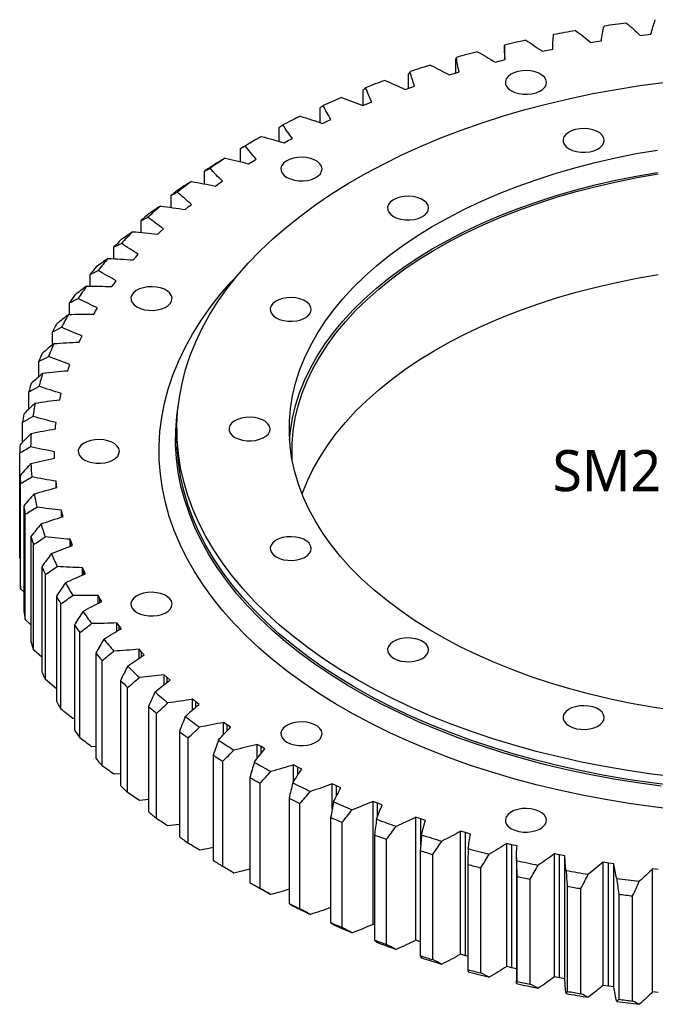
# Model space of a CAD drawing. Header units: millimetres. Extents: x -37 to 2873, y 3901 to 6079.
# Tile 8 of 10: x 1540 to 1772, y 4722 to 5081. Entities that reach past the tile are written whole.
import ezdxf

# ---------------------------------------------------------------- set-up
doc = ezdxf.new("R2010")
doc.units = ezdxf.units.MM
doc.header["$LTSCALE"] = 10

msp = doc.modelspace()

# ---------------------------------------------------------------- linework, layer by layer
at = {"color": 7, "linetype": 'Continuous', "lineweight": 25}
for p, q in [((1766.84, 5075.34), (1768.82, 5075.58)), ((1768.82, 5075.58), (1770.8, 5075.8)), ((1717.3, 5071.69), (1717.3, 5071.83)), ((1717.3, 5071.69), (1717.3, 5066.41)), ((1748.82, 5072.79), (1750.77, 5073.11)), ((1750.77, 5073.11), (1752.72, 5073.41)), ((1731.16, 5069.53), (1733.05, 5069.92)), ((1733.05, 5069.92), (1734.96, 5070.3)), ((1699.56, 5061.64), (1699.56, 5066.54)), ((1713.92, 5065.57), (1715.77, 5066.04)), ((1715.77, 5066.04), (1717.63, 5066.49)), ((1682.36, 5056.1), (1682.36, 5061.33)), ((1697.2, 5060.93), (1698.98, 5061.47)), ((1698.98, 5061.47), (1700.79, 5062)), ((1665.83, 5049.81), (1665.83, 5055.44)), ((1681.07, 5055.64), (1682.79, 5056.25)), ((1682.79, 5056.25), (1684.52, 5056.85)), ((1665.61, 5049.72), (1667.25, 5050.4)), ((1667.25, 5050.4), (1668.91, 5051.06)), ((1650.05, 5043.49), (1650.05, 5048.9)), ((1650.9, 5043.2), (1652.45, 5043.94)), ((1652.45, 5043.94), (1654.03, 5044.67)), ((1635.08, 5036.66), (1635.08, 5041.75)), ((1625.63, 5036.71), (1622.8, 5035.08)), ((1637, 5036.11), (1638.46, 5036.91)), ((1638.46, 5036.91), (1639.95, 5037.7)), ((1621, 5029.19), (1621, 5034.03)), ((1623.98, 5028.48), (1625.35, 5029.34)), ((1625.35, 5029.34), (1626.73, 5030.18)), ((1607.88, 5021.13), (1607.88, 5025.76)), ((1611.9, 5020.35), (1613.16, 5021.26)), ((1613.16, 5021.26), (1614.45, 5022.16)), ((1595.77, 5012.52), (1595.77, 5016.99)), ((1600.83, 5011.76), (1601.98, 5012.72)), ((1601.98, 5012.72), (1603.15, 5013.66)), ((1584.75, 5003.39), (1584.75, 5007.75)), ((1590.81, 5002.75), (1591.84, 5003.75)), ((1591.84, 5003.75), (1592.89, 5004.74)), ((1574.85, 4993.81), (1574.85, 4998.1)), ((1581.89, 4993.36), (1582.79, 4994.4)), ((1582.79, 4994.4), (1583.73, 4995.43)), ((1566.14, 4983.81), (1566.14, 4988.08)), ((1574.89, 4984.71), (1575.7, 4985.78)), ((1574.11, 4983.64), (1574.89, 4984.71)), ((1558.64, 4973.46), (1558.64, 4977.74)), ((1567.51, 4973.63), (1568.16, 4974.73)), ((1568.16, 4974.73), (1568.84, 4975.83)), ((1552.39, 4962.39), (1552.39, 4967.12)), ((1562.12, 4963.38), (1562.64, 4964.51)), ((1562.64, 4964.51), (1563.19, 4965.63)), ((1547.43, 4950.75), (1547.43, 4956.28)), ((1557.98, 4952.94), (1558.36, 4954.09)), ((1558.36, 4954.09), (1558.77, 4955.23)), ((1543.77, 4938.88), (1543.77, 4945.26)), ((1555.09, 4942.36), (1555.33, 4943.52)), ((1555.33, 4943.52), (1555.61, 4944.67)), ((1541.44, 4926.81), (1541.44, 4934.13)), ((1553.47, 4931.7), (1553.57, 4932.86)), ((1553.57, 4932.86), (1553.71, 4934.02)), ((1597.81, 4931.66), (1597.81, 4928.39)), ((1540.45, 4884.55), (1540.45, 4922.93)), ((1553.09, 4922.15), (1553.09, 4923.32)), ((1553.09, 4920.98), (1553.09, 4923.32)), ((1553.13, 4920.99), (1553.09, 4922.15)), ((1540.57, 4914.72), (1540.57, 4876.34)), ((1540.8, 4873.34), (1540.8, 4911.72)), ((1553.89, 4911.45), (1553.75, 4912.62)), ((1553.75, 4910.21), (1553.75, 4912.62)), ((1554.06, 4910.29), (1553.89, 4911.45)), ((1541.9, 4903.53), (1541.9, 4865.15)), ((1542.48, 4862.17), (1542.48, 4900.55)), ((1555.97, 4900.81), (1555.69, 4901.97)), ((1555.69, 4899.47), (1555.69, 4901.97)), ((1556.28, 4899.66), (1555.97, 4900.81)), ((1544.56, 4892.42), (1544.56, 4854.05)), ((1545.5, 4851.09), (1545.5, 4889.47)), ((1559.31, 4890.28), (1558.9, 4891.42)), ((1558.9, 4888.82), (1558.9, 4891.42)), ((1559.76, 4889.14), (1559.31, 4890.28)), ((1540.57, 4884.42), (1540.45, 4884.55)), ((1548.55, 4881.45), (1548.55, 4843.07)), ((1563.91, 4879.9), (1563.36, 4881.02)), ((1563.36, 4878.3), (1563.36, 4881.02)), ((1549.83, 4840.16), (1549.83, 4878.54)), ((1564.49, 4878.79), (1563.91, 4879.9)), ((1541.9, 4872.23), (1540.8, 4873.34)), ((1553.83, 4870.66), (1553.83, 4832.28)), ((1569.73, 4869.74), (1569.05, 4870.83)), ((1569.05, 4867.95), (1569.05, 4870.83)), ((1555.47, 4829.43), (1555.47, 4867.8)), ((1570.45, 4868.65), (1569.73, 4869.74)), ((1544.56, 4860.21), (1542.48, 4862.17)), ((1560.39, 4860.1), (1560.39, 4821.72)), ((1576.76, 4859.82), (1575.94, 4860.89)), ((1575.94, 4857.82), (1575.94, 4860.89)), ((1577.6, 4858.77), (1576.76, 4859.82)), ((1562.37, 4818.94), (1562.37, 4857.32)), ((1548.55, 4848.39), (1545.5, 4851.09)), ((1568.2, 4849.83), (1568.2, 4811.46)), ((1584.95, 4850.22), (1584.01, 4851.25)), ((1584.01, 4847.94), (1584.01, 4851.25)), ((1585.92, 4849.19), (1584.95, 4850.22)), ((1570.5, 4808.76), (1570.5, 4847.14)), ((1594.27, 4840.96), (1593.21, 4841.95)), ((1593.21, 4838.36), (1593.21, 4841.95)), ((1553.83, 4836.82), (1549.83, 4840.16)), ((1577.22, 4839.9), (1577.22, 4801.52)), ((1595.36, 4839.97), (1594.27, 4840.96)), ((1579.83, 4798.92), (1579.83, 4837.3)), ((1604.68, 4832.09), (1603.5, 4833.04)), ((1603.5, 4829.08), (1603.5, 4833.04)), ((1605.88, 4831.15), (1604.68, 4832.09)), ((1587.4, 4830.35), (1587.4, 4791.97)), ((1590.32, 4789.48), (1590.32, 4827.86)), ((1560.39, 4826), (1559.79, 4826.01)), ((1616.12, 4823.66), (1614.83, 4824.56)), ((1614.83, 4820.12), (1614.83, 4824.56)), ((1617.43, 4822.77), (1616.12, 4823.66)), ((1598.7, 4821.23), (1598.7, 4782.85)), ((1601.91, 4780.49), (1601.91, 4818.86)), ((1628.54, 4815.71), (1627.15, 4816.55)), ((1627.15, 4811.43), (1627.15, 4816.55)), ((1568.2, 4815.73), (1566.69, 4815.7)), ((1611.06, 4812.58), (1611.06, 4774.2)), ((1629.95, 4814.87), (1628.54, 4815.71)), ((1614.55, 4771.97), (1614.55, 4810.35)), ((1641.88, 4808.27), (1640.39, 4809.05)), ((1640.39, 4802.97), (1640.39, 4809.05)), ((1577.22, 4805.83), (1574.82, 4805.69)), ((1643.39, 4807.49), (1641.88, 4808.27)), ((1624.43, 4804.44), (1624.43, 4766.06)), ((1628.17, 4763.98), (1628.17, 4802.35)), ((1656.08, 4801.37), (1654.5, 4802.1)), ((1654.5, 4792.95), (1654.5, 4802.1)), ((1657.68, 4800.66), (1656.08, 4801.37)), ((1587.4, 4796.36), (1584.12, 4796.02)), ((1638.74, 4796.86), (1638.74, 4758.48)), ((1642.72, 4756.54), (1642.72, 4794.92)), ((1671.07, 4795.06), (1669.41, 4795.72)), ((1669.41, 4750.82), (1669.41, 4795.72)), ((1672.75, 4794.42), (1671.07, 4795.06)), ((1653.92, 4789.86), (1653.92, 4751.48)), ((1658.12, 4749.71), (1658.12, 4788.09)), ((1686.78, 4789.37), (1685.04, 4789.96)), ((1685.04, 4745.05), (1685.04, 4789.96)), ((1688.53, 4788.79), (1686.78, 4789.37)), ((1703.13, 4784.31), (1701.33, 4784.83)), ((1701.33, 4739.92), (1701.33, 4784.83)), ((1704.95, 4783.8), (1703.13, 4784.31)), ((1703.13, 4739.4), (1703.13, 4784.31)), ((1669.9, 4783.48), (1669.9, 4745.1)), ((1674.31, 4743.51), (1674.31, 4781.88)), ((1720.04, 4779.91), (1718.18, 4780.36)), ((1718.18, 4735.45), (1718.18, 4780.36)), ((1686.6, 4777.76), (1686.6, 4739.38)), ((1721.92, 4779.48), (1720.04, 4779.91)), ((1720.04, 4735), (1720.04, 4779.91)), ((1691.19, 4737.96), (1691.19, 4776.34)), ((1721.74, 4775.2), (1721.74, 4730.29)), ((1737.45, 4776.2), (1735.54, 4776.58)), ((1735.54, 4731.67), (1735.54, 4776.58)), ((1739.37, 4775.84), (1737.45, 4776.2)), ((1737.45, 4731.29), (1737.45, 4776.2)), ((1739.37, 4730.94), (1739.37, 4775.84)), ((1755.25, 4773.19), (1753.3, 4773.49)), ((1753.3, 4728.58), (1753.3, 4773.49)), ((1757.21, 4772.91), (1755.25, 4773.19)), ((1755.25, 4728.28), (1755.25, 4773.19)), ((1703.95, 4772.71), (1703.95, 4734.33)), ((1708.7, 4733.1), (1708.7, 4771.48)), ((1757.21, 4728), (1757.21, 4772.91)), ((1773.37, 4770.9), (1771.39, 4771.12)), ((1771.39, 4726.21), (1771.39, 4771.12)), ((1721.86, 4768.37), (1721.86, 4729.99)), ((1726.74, 4728.95), (1726.74, 4767.33)), ((1740.25, 4764.75), (1740.25, 4726.37)), ((1745.24, 4725.53), (1745.24, 4763.91)), ((1759.02, 4761.87), (1759.02, 4723.5)), ((1764.11, 4722.85), (1764.11, 4761.23)), ((1669.9, 4750.62), (1669.41, 4750.82)), ((1686.6, 4744.52), (1685.04, 4745.05)), ((1703.13, 4739.4), (1701.33, 4739.92)), ((1703.95, 4739.17), (1703.13, 4739.4)), ((1720.04, 4735), (1718.18, 4735.45)), ((1721.74, 4734.61), (1720.04, 4735)), ((1721.75, 4729.22), (1721.76, 4730.29)), ((1737.45, 4731.29), (1735.54, 4731.67)), ((1739.37, 4730.94), (1737.45, 4731.29)), ((1755.25, 4728.28), (1753.3, 4728.58)), ((1757.21, 4728), (1755.25, 4728.28)), ((1773.37, 4725.99), (1771.39, 4726.21))]:
    msp.add_line(p, q, dxfattribs=at)
at = {"color": 82, "linetype": 'Continuous', "lineweight": 25}
for p, q in [((1553.09, 4920.98), (1553.09, 4922.15)), ((1553.89, 4910.25), (1553.89, 4911.45)), ((1555.97, 4899.56), (1555.97, 4900.81)), ((1559.31, 4888.98), (1559.31, 4890.28)), ((1563.91, 4878.54), (1563.91, 4879.9)), ((1569.73, 4868.29), (1569.73, 4869.74)), ((1576.76, 4858.28), (1576.76, 4859.82)), ((1584.95, 4848.56), (1584.95, 4850.22)), ((1594.27, 4839.16), (1594.27, 4840.96)), ((1604.68, 4830.11), (1604.68, 4832.09)), ((1616.12, 4821.44), (1616.12, 4823.66)), ((1628.54, 4813.17), (1628.54, 4815.71)), ((1641.88, 4805.29), (1641.88, 4808.27)), ((1656.08, 4797.76), (1656.08, 4801.37)), ((1671.07, 4790.27), (1671.07, 4795.06)), ((1686.78, 4779.83), (1686.78, 4789.37))]:
    msp.add_line(p, q, dxfattribs=at)
at = {"color": 7, "linetype": 'Continuous', "lineweight": 25, "flags": 128}
for points in [[(1719.88, 5055.1), (1721.14, 5054.51), (1722.6, 5054.1), (1724.17, 5053.87), (1725.79, 5053.85), (1727.38, 5054.02), (1728.87, 5054.39), (1730.19, 5054.94), (1731.27, 5055.64), (1732.07, 5056.45), (1732.55, 5057.35), (1732.68, 5058.28), (1732.46, 5059.21), (1731.9, 5060.09), (1731.03, 5060.87), (1729.88, 5061.54), (1728.52, 5062.04), (1726.99, 5062.36), (1725.39, 5062.49), (1723.77, 5062.41), (1722.22, 5062.14), (1720.81, 5061.68), (1719.6, 5061.05), (1718.65, 5060.29), (1718.01, 5059.43), (1717.71, 5058.51), (1717.75, 5057.58), (1718.14, 5056.67), (1718.86, 5055.83), (1719.88, 5055.1)], [(1779.75, 4804.65), (1771.04, 4805.71), (1762.4, 4806.98), (1753.86, 4808.44), (1745.43, 4810.1), (1737.12, 4811.94), (1728.94, 4813.98), (1720.91, 4816.21), (1713.04, 4818.61), (1705.34, 4821.2), (1697.83, 4823.96), (1690.51, 4826.89), (1683.4, 4829.99), (1676.5, 4833.24), (1669.84, 4836.66), (1663.42, 4840.22), (1657.25, 4843.93), (1651.33, 4847.77), (1645.69, 4851.75), (1640.33, 4855.86), (1635.25, 4860.08), (1630.47, 4864.42), (1625.99, 4868.87), (1621.82, 4873.41), (1617.97, 4878.05), (1614.44, 4882.77), (1611.23, 4887.56), (1608.36, 4892.43), (1605.83, 4897.36), (1603.64, 4902.35), (1601.79, 4907.38), (1600.3, 4912.45), (1599.15, 4917.54), (1598.35, 4922.67), (1597.91, 4927.8), (1597.82, 4932.94), (1598.09, 4938.08), (1598.71, 4943.21), (1599.68, 4948.32), (1601, 4953.41), (1602.67, 4958.46), (1604.69, 4963.47), (1607.06, 4968.43), (1609.76, 4973.33), (1612.79, 4978.16), (1616.16, 4982.92), (1619.86, 4987.6), (1623.87, 4992.19), (1628.19, 4996.68), (1632.82, 5001.08), (1637.75, 5005.36), (1642.98, 5009.53), (1648.48, 5013.57), (1654.26, 5017.48), (1660.3, 5021.26), (1666.6, 5024.9), (1673.14, 5028.38), (1679.92, 5031.72), (1686.92, 5034.9), (1694.14, 5037.91), (1701.56, 5040.76), (1709.17, 5043.43), (1716.95, 5045.93), (1724.91, 5048.24), (1733.01, 5050.38), (1741.26, 5052.32), (1749.63, 5054.07), (1758.12, 5055.63), (1766.71, 5057), (1775.38, 5058.16)], [(1740.93, 5033.93), (1742.19, 5033.35), (1743.64, 5032.93), (1745.22, 5032.7), (1746.84, 5032.68), (1748.43, 5032.85), (1749.92, 5033.22), (1751.24, 5033.77), (1752.32, 5034.47), (1753.12, 5035.28), (1753.6, 5036.18), (1753.73, 5037.11), (1753.51, 5038.04), (1752.95, 5038.92), (1752.08, 5039.71), (1750.93, 5040.37), (1749.56, 5040.87), (1748.04, 5041.19), (1746.43, 5041.32), (1744.82, 5041.25), (1743.27, 5040.97), (1741.85, 5040.51), (1740.65, 5039.88), (1739.7, 5039.12), (1739.06, 5038.26), (1738.76, 5037.34), (1738.8, 5036.41), (1739.19, 5035.5), (1739.91, 5034.66), (1740.93, 5033.93)], [(1778.99, 4828.95), (1771.22, 4830.13), (1763.54, 4831.51), (1755.98, 4833.09), (1748.54, 4834.85), (1741.25, 4836.8), (1734.11, 4838.94), (1727.14, 4841.25), (1720.35, 4843.74), (1713.76, 4846.4), (1707.38, 4849.22), (1701.21, 4852.2), (1695.28, 4855.33), (1689.6, 4858.62), (1684.17, 4862.04), (1679, 4865.6), (1674.12, 4869.28), (1669.51, 4873.09), (1665.2, 4877), (1661.2, 4881.03), (1657.5, 4885.15), (1654.12, 4889.36), (1651.06, 4893.65), (1648.33, 4898.02), (1645.94, 4902.45), (1643.89, 4906.94), (1642.18, 4911.47), (1640.82, 4916.05), (1639.81, 4920.65), (1639.14, 4925.28), (1638.84, 4929.92), (1638.88, 4934.56), (1639.28, 4939.19), (1640.03, 4943.82), (1641.13, 4948.41), (1642.58, 4952.98), (1644.37, 4957.5), (1646.51, 4961.98), (1648.99, 4966.39), (1651.79, 4970.74), (1654.93, 4975.02), (1658.39, 4979.2), (1662.17, 4983.3), (1666.25, 4987.3), (1670.64, 4991.19), (1675.31, 4994.97), (1680.27, 4998.62), (1685.5, 5002.15), (1691, 5005.53), (1696.74, 5008.78), (1702.73, 5011.88), (1708.95, 5014.82), (1715.39, 5017.6), (1722.03, 5020.22), (1728.86, 5022.66), (1735.88, 5024.93), (1743.06, 5027.02), (1750.39, 5028.92), (1757.86, 5030.64), (1765.45, 5032.17), (1773.15, 5033.5)], [(1637.96, 5023.5), (1639.23, 5022.92), (1640.68, 5022.5), (1642.25, 5022.27), (1643.87, 5022.25), (1645.47, 5022.42), (1646.96, 5022.79), (1648.27, 5023.34), (1649.36, 5024.04), (1650.16, 5024.85), (1650.63, 5025.75), (1650.76, 5026.68), (1650.54, 5027.61), (1649.98, 5028.49), (1649.11, 5029.28), (1647.96, 5029.94), (1646.6, 5030.44), (1645.08, 5030.77), (1643.47, 5030.89), (1641.85, 5030.82), (1640.3, 5030.54), (1638.89, 5030.08), (1637.68, 5029.46), (1636.74, 5028.69), (1636.1, 5027.83), (1635.79, 5026.92), (1635.83, 5025.98), (1636.23, 5025.07), (1636.95, 5024.23), (1637.96, 5023.5)], [(1638.95, 4927.58), (1639.28, 4931.03), (1640.03, 4935.65), (1641.13, 4940.25), (1642.58, 4944.81), (1644.37, 4949.34), (1646.51, 4953.81), (1648.99, 4958.23), (1651.79, 4962.58), (1654.93, 4966.85), (1658.39, 4971.04), (1662.17, 4975.14), (1666.25, 4979.14), (1670.64, 4983.03), (1675.31, 4986.8), (1680.27, 4990.46), (1685.5, 4993.98), (1691, 4997.37), (1696.74, 5000.61), (1702.73, 5003.71), (1708.95, 5006.65), (1715.39, 5009.43), (1722.03, 5012.05), (1728.86, 5014.5), (1735.88, 5016.76), (1743.06, 5018.85), (1750.39, 5020.76), (1757.86, 5022.48), (1765.45, 5024), (1773.15, 5025.33)], [(1639.9, 4920.13), (1639.84, 4921.76), (1639.88, 4926.38), (1640.27, 4930.99), (1641.02, 4935.58), (1642.11, 4940.16), (1643.56, 4944.7), (1645.34, 4949.2), (1647.47, 4953.65), (1649.93, 4958.04), (1652.72, 4962.36), (1655.84, 4966.61), (1659.29, 4970.78), (1663.04, 4974.86), (1667.1, 4978.83), (1671.46, 4982.7), (1676.11, 4986.46), (1681.04, 4990.09), (1686.25, 4993.6), (1691.71, 4996.96), (1697.43, 5000.19), (1703.38, 5003.27), (1709.57, 5006.2), (1715.97, 5008.97), (1722.57, 5011.57), (1729.37, 5014), (1736.35, 5016.25), (1743.49, 5018.33), (1750.78, 5020.23), (1758.21, 5021.93), (1765.76, 5023.45), (1773.42, 5024.78)], [(1676.85, 5009.22), (1678.12, 5008.63), (1679.57, 5008.21), (1681.14, 5007.99), (1682.77, 5007.96), (1684.36, 5008.14), (1685.85, 5008.51), (1687.17, 5009.06), (1688.25, 5009.75), (1689.05, 5010.57), (1689.52, 5011.46), (1689.65, 5012.4), (1689.44, 5013.32), (1688.88, 5014.2), (1688, 5014.99), (1686.86, 5015.65), (1685.49, 5016.16), (1683.97, 5016.48), (1682.36, 5016.61), (1680.74, 5016.53), (1679.19, 5016.26), (1677.78, 5015.79), (1676.57, 5015.17), (1675.63, 5014.41), (1674.99, 5013.55), (1674.68, 5012.63), (1674.73, 5011.69), (1675.12, 5010.79), (1675.84, 5009.95), (1676.85, 5009.22)], [(1780.43, 4792.67), (1771.62, 4793.7), (1762.88, 4794.93), (1754.23, 4796.36), (1745.68, 4797.98), (1737.25, 4799.79), (1728.95, 4801.79), (1720.79, 4803.97), (1712.78, 4806.34), (1704.94, 4808.88), (1697.28, 4811.6), (1689.81, 4814.49), (1682.53, 4817.55), (1675.47, 4820.77), (1668.64, 4824.14), (1662.03, 4827.67), (1655.67, 4831.34), (1649.57, 4835.15), (1643.72, 4839.1), (1638.15, 4843.17), (1632.85, 4847.37), (1627.85, 4851.68), (1623.14, 4856.11), (1618.73, 4860.63), (1614.63, 4865.26), (1610.84, 4869.97), (1607.38, 4874.76), (1604.25, 4879.63), (1601.44, 4884.56), (1598.97, 4889.55), (1596.84, 4894.6), (1595.05, 4899.69), (1593.61, 4904.81), (1592.52, 4909.97), (1591.77, 4915.14), (1591.38, 4920.33), (1591.34, 4925.52), (1591.64, 4930.71), (1592.3, 4935.89), (1593.31, 4941.05), (1594.66, 4946.18), (1596.36, 4951.28), (1598.41, 4956.34), (1600.79, 4961.35), (1603.51, 4966.3), (1606.57, 4971.18), (1609.95, 4975.99), (1613.65, 4980.72), (1617.67, 4985.37), (1620.62, 4988.51)], [(1643.52, 4907.85), (1643.56, 4907.95), (1645.34, 4912.45), (1647.47, 4916.9), (1649.93, 4921.29), (1652.72, 4925.62), (1655.84, 4929.87), (1659.29, 4934.04), (1663.04, 4938.11), (1667.1, 4942.09), (1671.46, 4945.96), (1676.11, 4949.71), (1681.04, 4953.35), (1686.25, 4956.85), (1691.71, 4960.22), (1697.43, 4963.45), (1703.38, 4966.53), (1709.57, 4969.45), (1715.97, 4972.22), (1722.57, 4974.82), (1729.37, 4977.25), (1736.35, 4979.51), (1743.49, 4981.59), (1750.78, 4983.48), (1758.21, 4985.19), (1765.76, 4986.71), (1773.42, 4988.03)], [(1583.23, 4976.21), (1584.49, 4975.63), (1585.94, 4975.21), (1587.52, 4974.98), (1589.14, 4974.96), (1590.73, 4975.14), (1592.22, 4975.51), (1593.54, 4976.05), (1594.62, 4976.75), (1595.42, 4977.56), (1595.9, 4978.46), (1596.03, 4979.39), (1595.81, 4980.32), (1595.25, 4981.2), (1594.38, 4981.99), (1593.23, 4982.65), (1591.86, 4983.15), (1590.34, 4983.48), (1588.73, 4983.6), (1587.12, 4983.53), (1585.57, 4983.25), (1584.16, 4982.79), (1582.95, 4982.17), (1582, 4981.41), (1581.36, 4980.55), (1581.06, 4979.63), (1581.1, 4978.69), (1581.49, 4977.78), (1582.21, 4976.94), (1583.23, 4976.21)], [(1634.04, 4972.23), (1635.3, 4971.64), (1636.76, 4971.23), (1638.33, 4971), (1639.95, 4970.97), (1641.55, 4971.15), (1643.04, 4971.52), (1644.35, 4972.07), (1645.44, 4972.76), (1646.23, 4973.58), (1646.71, 4974.47), (1646.84, 4975.41), (1646.62, 4976.33), (1646.06, 4977.21), (1645.19, 4978), (1644.04, 4978.66), (1642.68, 4979.17), (1641.15, 4979.49), (1639.55, 4979.62), (1637.93, 4979.54), (1636.38, 4979.27), (1634.97, 4978.81), (1633.76, 4978.18), (1632.82, 4977.42), (1632.17, 4976.56), (1631.87, 4975.64), (1631.91, 4974.7), (1632.3, 4973.8), (1633.02, 4972.96), (1634.04, 4972.23)], [(1774.48, 4801.29), (1765.85, 4802.47), (1757.3, 4803.85), (1748.86, 4805.42), (1740.53, 4807.17), (1732.33, 4809.12), (1724.26, 4811.26), (1716.35, 4813.57), (1708.6, 4816.07), (1701.03, 4818.74), (1693.65, 4821.58), (1686.47, 4824.58), (1679.5, 4827.75), (1672.75, 4831.07), (1666.23, 4834.55), (1659.96, 4838.17), (1653.94, 4841.93), (1648.18, 4845.83), (1642.69, 4849.85), (1637.49, 4854), (1632.57, 4858.26), (1627.94, 4862.63), (1623.62, 4867.1), (1619.61, 4871.67), (1615.92, 4876.32), (1612.54, 4881.06), (1609.49, 4885.87), (1606.78, 4890.75), (1604.4, 4895.68), (1602.36, 4900.66), (1600.66, 4905.69), (1599.3, 4910.75), (1598.3, 4915.84), (1597.64, 4920.94), (1597.33, 4926.06), (1597.38, 4931.18), (1597.77, 4936.3), (1598.28, 4939.99)], [(1619.01, 4928.6), (1620.27, 4928.01), (1621.72, 4927.59), (1623.3, 4927.37), (1624.92, 4927.34), (1626.51, 4927.52), (1628, 4927.89), (1629.32, 4928.43), (1630.4, 4929.13), (1631.2, 4929.95), (1631.68, 4930.84), (1631.81, 4931.78), (1631.59, 4932.7), (1631.03, 4933.58), (1630.16, 4934.37), (1629.01, 4935.03), (1627.64, 4935.54), (1626.12, 4935.86), (1624.51, 4935.99), (1622.9, 4935.91), (1621.35, 4935.64), (1619.93, 4935.17), (1618.73, 4934.55), (1617.78, 4933.79), (1617.14, 4932.93), (1616.84, 4932.01), (1616.88, 4931.07), (1617.27, 4930.16), (1617.99, 4929.33), (1619.01, 4928.6)], [(1564.01, 4920.43), (1565.27, 4919.84), (1566.72, 4919.43), (1568.3, 4919.2), (1569.92, 4919.18), (1571.51, 4919.35), (1573, 4919.72), (1574.32, 4920.27), (1575.4, 4920.97), (1576.2, 4921.78), (1576.68, 4922.68), (1576.81, 4923.61), (1576.59, 4924.54), (1576.03, 4925.42), (1575.16, 4926.2), (1574.01, 4926.87), (1572.64, 4927.37), (1571.12, 4927.69), (1569.51, 4927.82), (1567.9, 4927.74), (1566.35, 4927.47), (1564.93, 4927.01), (1563.73, 4926.38), (1562.78, 4925.62), (1562.14, 4924.76), (1561.84, 4923.84), (1561.88, 4922.91), (1562.27, 4922), (1562.99, 4921.16), (1564.01, 4920.43)], [(1779.75, 4801.38), (1771.04, 4802.45), (1762.4, 4803.71), (1753.86, 4805.17), (1745.43, 4806.83), (1737.12, 4808.68), (1728.94, 4810.72), (1720.91, 4812.94), (1713.04, 4815.35), (1705.34, 4817.93), (1697.83, 4820.69), (1690.51, 4823.62), (1683.4, 4826.72), (1676.5, 4829.98), (1669.84, 4833.39), (1663.42, 4836.95), (1657.25, 4840.66), (1651.33, 4844.51), (1645.69, 4848.49), (1640.33, 4852.59), (1635.25, 4856.82), (1630.47, 4861.16), (1625.99, 4865.6), (1621.82, 4870.14), (1617.97, 4874.78), (1614.44, 4879.5), (1611.23, 4884.3), (1608.36, 4889.17), (1605.83, 4894.1), (1603.64, 4899.08), (1601.79, 4904.11), (1600.3, 4909.18), (1599.15, 4914.28), (1598.35, 4919.4), (1597.91, 4924.54), (1597.81, 4928.39)], [(1634.04, 4884.96), (1635.3, 4884.38), (1636.76, 4883.96), (1638.33, 4883.74), (1639.95, 4883.71), (1641.55, 4883.89), (1643.04, 4884.26), (1644.35, 4884.8), (1645.44, 4885.5), (1646.23, 4886.32), (1646.71, 4887.21), (1646.84, 4888.14), (1646.62, 4889.07), (1646.06, 4889.95), (1645.19, 4890.74), (1644.04, 4891.4), (1642.68, 4891.91), (1641.15, 4892.23), (1639.55, 4892.35), (1637.93, 4892.28), (1636.38, 4892), (1634.97, 4891.54), (1633.76, 4890.92), (1632.82, 4890.16), (1632.17, 4889.3), (1631.87, 4888.38), (1631.91, 4887.44), (1632.3, 4886.53), (1633.02, 4885.69), (1634.04, 4884.96)], [(1583.23, 4864.65), (1584.49, 4864.06), (1585.94, 4863.65), (1587.52, 4863.42), (1589.14, 4863.4), (1590.73, 4863.57), (1592.22, 4863.94), (1593.54, 4864.49), (1594.62, 4865.18), (1595.42, 4866), (1595.9, 4866.89), (1596.03, 4867.83), (1595.81, 4868.76), (1595.25, 4869.63), (1594.38, 4870.42), (1593.23, 4871.09), (1591.86, 4871.59), (1590.34, 4871.91), (1588.73, 4872.04), (1587.12, 4871.96), (1585.57, 4871.69), (1584.16, 4871.23), (1582.95, 4870.6), (1582, 4869.84), (1581.36, 4868.98), (1581.06, 4868.06), (1581.1, 4867.13), (1581.49, 4866.22), (1582.21, 4865.38), (1583.23, 4864.65)], [(1676.85, 4847.98), (1678.12, 4847.39), (1679.57, 4846.97), (1681.14, 4846.75), (1682.77, 4846.72), (1684.36, 4846.9), (1685.85, 4847.27), (1687.17, 4847.81), (1688.25, 4848.51), (1689.05, 4849.33), (1689.52, 4850.22), (1689.65, 4851.15), (1689.44, 4852.08), (1688.88, 4852.96), (1688, 4853.75), (1686.86, 4854.41), (1685.49, 4854.92), (1683.97, 4855.24), (1682.36, 4855.37), (1680.74, 4855.29), (1679.19, 4855.01), (1677.78, 4854.55), (1676.57, 4853.93), (1675.63, 4853.17), (1674.99, 4852.31), (1674.68, 4851.39), (1674.73, 4850.45), (1675.12, 4849.54), (1675.84, 4848.71), (1676.85, 4847.98)], [(1740.93, 4823.26), (1742.19, 4822.67), (1743.64, 4822.26), (1745.22, 4822.03), (1746.84, 4822.01), (1748.43, 4822.18), (1749.92, 4822.55), (1751.24, 4823.1), (1752.32, 4823.8), (1753.12, 4824.61), (1753.6, 4825.51), (1753.73, 4826.44), (1753.51, 4827.37), (1752.95, 4828.25), (1752.08, 4829.03), (1750.93, 4829.7), (1749.56, 4830.2), (1748.04, 4830.52), (1746.43, 4830.65), (1744.82, 4830.57), (1743.27, 4830.3), (1741.85, 4829.84), (1740.65, 4829.21), (1739.7, 4828.45), (1739.06, 4827.59), (1738.76, 4826.67), (1738.8, 4825.74), (1739.19, 4824.83), (1739.91, 4823.99), (1740.93, 4823.26)], [(1637.96, 4817.36), (1639.23, 4816.77), (1640.68, 4816.36), (1642.25, 4816.13), (1643.87, 4816.11), (1645.47, 4816.28), (1646.96, 4816.65), (1648.27, 4817.2), (1649.36, 4817.89), (1650.16, 4818.71), (1650.63, 4819.6), (1650.76, 4820.54), (1650.54, 4821.47), (1649.98, 4822.34), (1649.11, 4823.13), (1647.96, 4823.8), (1646.6, 4824.3), (1645.08, 4824.62), (1643.47, 4824.75), (1641.85, 4824.67), (1640.3, 4824.4), (1638.89, 4823.94), (1637.68, 4823.31), (1636.74, 4822.55), (1636.1, 4821.69), (1635.79, 4820.77), (1635.83, 4819.84), (1636.23, 4818.93), (1636.95, 4818.09), (1637.96, 4817.36)], [(1719.88, 4785.76), (1721.14, 4785.17), (1722.6, 4784.76), (1724.17, 4784.53), (1725.79, 4784.51), (1727.38, 4784.68), (1728.87, 4785.05), (1730.19, 4785.6), (1731.27, 4786.3), (1732.07, 4787.11), (1732.55, 4788.01), (1732.68, 4788.94), (1732.46, 4789.87), (1731.9, 4790.75), (1731.03, 4791.54), (1729.88, 4792.2), (1728.52, 4792.7), (1726.99, 4793.02), (1725.39, 4793.15), (1723.77, 4793.08), (1722.22, 4792.8), (1720.81, 4792.34), (1719.6, 4791.71), (1718.65, 4790.95), (1718.01, 4790.09), (1717.71, 4789.17), (1717.75, 4788.24), (1718.14, 4787.33), (1718.86, 4786.49), (1719.88, 4785.76)]]:
    msp.add_lwpolyline(points, dxfattribs=at)
at = {"color": 7, "linetype": 'Continuous', "lineweight": 25}
for centre, radius, start, end in [((1819.53, 4628.41), 455.1, 97.2814, 98.3221), ((1816.94, 4644.71), 438.6, 99.6646, 100.7312), ((1812.99, 4664.21), 418.7, 102.1115, 103.2116), ((1807.51, 4686.29), 395.95, 104.6398, 105.7816), ((1800.39, 4710.25), 370.95, 107.2686, 108.4613), ((1791.62, 4735.36), 344.35, 110.0191, 111.2724), ((1781.26, 4760.88), 316.81, 112.9144, 114.2393), ((1769.45, 4786.06), 289, 115.9801, 117.3887), ((1756.43, 4810.23), 261.53, 119.2445, 120.7501), ((1754.54, 4806.93), 263.45, 120.0049, 120.4578), ((1742.47, 4832.8), 235, 122.7385, 124.3554), ((1741.32, 4828.21), 238.39, 123.0542, 124.0398), ((1727.93, 4853.24), 209.91, 126.4954, 128.2387), ((1726.57, 4848.96), 212.94, 126.8357, 127.8984), ((1711.63, 4867.16), 189.38, 130.9176, 132.0667), ((1713.21, 4871.19), 186.69, 130.5497, 132.4347), ((1698.71, 4886.38), 165.68, 134.936, 136.9771), ((1696.93, 4882.58), 168.07, 135.3344, 136.5787), ((1684.88, 4898.71), 147.15, 139.6858, 141.8949), ((1682.89, 4895.09), 149.27, 140.117, 141.4637), ((1672.13, 4908.22), 131.25, 144.8236, 147.2078), ((1669.96, 4904.73), 133.13, 145.289, 146.7425), ((1660.87, 4915.06), 118.07, 150.3612, 152.9196), ((1658.54, 4911.67), 119.76, 150.8605, 152.4202), ((1651.46, 4919.55), 107.64, 156.2902, 159.0114), ((1649, 4916.23), 109.18, 156.8214, 158.4803), ((1644.21, 4922.1), 99.95, 162.5764, 165.4354), ((1641.64, 4918.81), 101.38, 163.1344, 164.8774), ((1639.36, 4923.22), 94.96, 169.1542, 172.1124), ((1636.72, 4919.95), 96.32, 169.7316, 171.535), ((1637.06, 4923.49), 92.65, 175.9277, 178.935), ((1634.38, 4920.22), 93.97, 176.5146, 178.3481), ((1637.39, 4923.52), 92.98, 182.7776, 185.7778), ((1634.72, 4920.25), 94.31, 183.3632, 185.1922), ((1640.34, 4923.94), 95.96, 189.5751, 192.5128), ((1637.71, 4920.68), 97.33, 190.1485, 191.9394), ((1645.81, 4925.37), 101.62, 196.1979, 199.0256), ((1643.26, 4922.13), 103.07, 196.7498, 198.4737), ((1653.62, 4928.36), 109.99, 202.5451, 205.2274), ((1651.19, 4925.16), 111.57, 203.0686, 204.7038), ((1634.72, 4881.87), 94.31, 183.3632, 185.1922), ((1663.53, 4933.4), 121.1, 208.5451, 211.0607), ((1661.24, 4930.28), 122.84, 209.0361, 210.5697), ((1637.71, 4882.3), 97.33, 190.1485, 191.9394), ((1675.19, 4940.89), 134.97, 214.158, 216.4981), ((1673.07, 4937.87), 136.91, 214.6147, 216.0413), ((1643.26, 4883.75), 103.07, 196.7498, 198.4737), ((1688.25, 4951.08), 151.54, 219.371, 221.5373), ((1686.32, 4948.22), 153.72, 219.7938, 221.1144), ((1702.29, 4964.13), 170.71, 224.1927, 226.1936), ((1651.19, 4886.79), 111.57, 203.0686, 204.7038), ((1700.56, 4961.46), 173.17, 224.5832, 225.803), ((1716.88, 4980.03), 192.3, 228.6455, 230.4937), ((1661.24, 4891.9), 122.84, 209.0361, 210.5697), ((1715.36, 4977.59), 195.07, 229.0063, 230.133), ((1731.6, 4998.63), 216.02, 232.7601, 234.4704), ((1673.07, 4899.5), 136.91, 214.6147, 216.0413), ((1730.3, 4996.46), 219.14, 233.0939, 234.1365), ((1746.03, 5019.65), 241.52, 236.5706, 238.1583), ((1744.93, 5017.78), 245, 236.8805, 237.8484), ((1686.32, 4909.84), 153.72, 219.7938, 221.1144), ((1759.78, 5042.67), 268.34, 240.1118, 241.5919), ((1758.88, 5041.13), 272.21, 240.4007, 241.303), ((1772.53, 5067.15), 295.94, 243.4173, 244.8038), ((1700.56, 4923.08), 173.17, 224.5832, 225.803), ((1771.81, 5065.97), 300.22, 243.688, 244.5332), ((1783.99, 5092.48), 323.75, 246.5185, 247.8244), ((1715.36, 4939.21), 195.07, 229.0063, 230.133), ((1783.44, 5091.66), 328.42, 246.7734, 247.5695), ((1793.96, 5117.96), 351.11, 249.444, 250.6811), ((1730.3, 4958.08), 219.14, 233.0939, 234.1365), ((1793.56, 5117.51), 356.19, 249.6855, 250.4397), ((1802.32, 5142.86), 377.38, 252.2201, 253.3991), ((1802.04, 5142.77), 382.83, 252.4502, 253.169), ((1809.03, 5166.42), 401.88, 254.8703, 256.001), ((1744.93, 4979.4), 245, 236.8805, 237.8484), ((1814.12, 5187.92), 423.97, 257.4162, 258.5072), ((1808.84, 5166.67), 407.68, 255.091, 255.7803), ((1817.71, 5206.67), 443.07, 259.8771, 260.9365), ((1758.88, 5002.75), 272.21, 240.4007, 241.303), ((1814, 5188.48), 430.09, 257.6291, 258.2942), ((1820, 5222.08), 458.64, 262.271, 263.3063), ((1759.78, 4997.76), 268.34, 240.1118, 241.5919), ((1817.65, 5207.5), 449.47, 260.0839, 260.7297), ((1819.97, 5223.13), 465.27, 262.4731, 263.1042), ((1771.81, 5027.59), 300.22, 243.688, 244.5332), ((1772.53, 5022.24), 295.94, 243.4173, 244.8038), ((1783.44, 5053.29), 328.42, 246.7734, 247.5695), ((1783.99, 5047.57), 323.75, 246.5185, 247.8244), ((1793.56, 5079.14), 356.19, 249.6855, 250.4397), ((1793.96, 5073.06), 351.11, 249.444, 250.6811), ((1802.04, 5104.39), 382.83, 252.4502, 253.169), ((1802.32, 5097.95), 377.38, 252.2201, 253.3991), ((1808.84, 5128.29), 407.68, 255.091, 255.7803), ((1809.03, 5121.51), 401.88, 254.8703, 256.001), ((1814, 5150.1), 430.09, 257.6291, 258.2942), ((1814.12, 5143.01), 423.97, 257.4162, 258.5072), ((1817.65, 5169.13), 449.47, 260.0839, 260.7297), ((1817.71, 5161.76), 443.07, 259.8771, 260.9365), ((1819.97, 5184.76), 465.27, 262.4731, 263.1042), ((1820, 5177.17), 458.64, 262.271, 263.3063)]:
    msp.add_arc(centre, radius, start, end, dxfattribs=at)
for points in [[(1752.72, 5073.41), (1752.94, 5075.18), (1753.25, 5076.96), (1753.66, 5078.72)], [(1761.85, 5079.85), (1763.6, 5078.37), (1765.26, 5076.87), (1766.84, 5075.34)], [(1770.8, 5075.8), (1771.23, 5077.56), (1771.76, 5079.32), (1772.38, 5081.07)], [(1734.96, 5070.3), (1734.97, 5072.08), (1735.08, 5073.86), (1735.27, 5075.64)], [(1743.31, 5077.09), (1745.23, 5075.69), (1747.06, 5074.25), (1748.82, 5072.79)], [(1717.63, 5066.49), (1717.42, 5068.27), (1717.31, 5070.05), (1717.3, 5071.83)], [(1725.14, 5073.59), (1727.22, 5072.27), (1729.22, 5070.92), (1731.16, 5069.53)], [(1707.43, 5069.39), (1709.66, 5068.15), (1711.83, 5066.88), (1713.92, 5065.57)], [(1690.27, 5064.48), (1692.64, 5063.34), (1694.95, 5062.16), (1697.2, 5060.93)], [(1699.56, 5066.54), (1699.63, 5066.8), (1699.71, 5067.05), (1699.82, 5067.32)], [(1700.79, 5062), (1700.37, 5063.76), (1700.05, 5065.54), (1699.82, 5067.32)], [(1682.36, 5061.33), (1682.53, 5061.58), (1682.72, 5061.85), (1682.92, 5062.11)], [(1684.52, 5056.85), (1683.9, 5058.59), (1683.36, 5060.35), (1682.92, 5062.11)], [(1673.73, 5058.91), (1676.24, 5057.86), (1678.68, 5056.77), (1681.07, 5055.64)], [(1665.83, 5055.44), (1666.1, 5055.7), (1666.38, 5055.97), (1666.69, 5056.25)], [(1668.91, 5051.06), (1668.08, 5052.78), (1667.34, 5054.51), (1666.69, 5056.25)], [(1657.9, 5052.69), (1660.53, 5051.74), (1663.1, 5050.76), (1665.61, 5049.72)], [(1650.05, 5048.9), (1650.41, 5049.18), (1650.79, 5049.46), (1651.19, 5049.76)], [(1654.03, 5044.67), (1652.99, 5046.35), (1652.05, 5048.04), (1651.19, 5049.76)], [(1635.08, 5041.75), (1635.54, 5042.05), (1636.01, 5042.35), (1636.51, 5042.66)], [(1639.95, 5037.7), (1638.71, 5039.33), (1637.57, 5040.99), (1636.51, 5042.66)], [(1642.85, 5045.85), (1645.58, 5045.01), (1648.26, 5044.13), (1650.9, 5043.2)], [(1628.66, 5038.43), (1631.48, 5037.71), (1634.26, 5036.93), (1637, 5036.11)], [(1621, 5034.03), (1621.55, 5034.34), (1622.12, 5034.66), (1622.71, 5035)], [(1626.73, 5030.18), (1625.31, 5031.76), (1623.96, 5033.37), (1622.71, 5035)], [(1615.38, 5030.47), (1614.03, 5029.66), (1612.67, 5028.85), (1611.29, 5028.02)], [(1615.38, 5030.47), (1618.28, 5029.85), (1621.15, 5029.19), (1623.98, 5028.48)], [(1607.88, 5025.76), (1608.52, 5026.1), (1609.18, 5026.44), (1609.85, 5026.8)], [(1614.45, 5022.16), (1612.84, 5023.68), (1611.3, 5025.23), (1609.85, 5026.8)], [(1603.09, 5021.99), (1601.71, 5021.13), (1600.31, 5020.26), (1598.91, 5019.38)], [(1603.09, 5021.99), (1606.06, 5021.49), (1609, 5020.95), (1611.9, 5020.35)], [(1595.77, 5016.99), (1596.5, 5017.35), (1597.25, 5017.73), (1598.01, 5018.11)], [(1603.15, 5013.66), (1601.36, 5015.12), (1599.65, 5016.6), (1598.01, 5018.11)], [(1591.84, 5013.04), (1590.43, 5012.13), (1589.02, 5011.2), (1587.59, 5010.27)], [(1591.84, 5013.04), (1594.86, 5012.67), (1597.86, 5012.24), (1600.83, 5011.76)], [(1584.75, 5007.75), (1585.56, 5008.15), (1586.39, 5008.56), (1587.24, 5008.97)], [(1592.89, 5004.74), (1590.94, 5006.12), (1589.05, 5007.53), (1587.24, 5008.97)], [(1581.68, 5003.67), (1580.26, 5002.7), (1578.83, 5001.72), (1577.39, 5000.73)], [(1581.68, 5003.67), (1584.74, 5003.42), (1587.78, 5003.11), (1590.81, 5002.75)], [(1574.85, 4998.1), (1575.75, 4998.53), (1576.66, 4998.98), (1577.58, 4999.43)], [(1583.73, 4995.43), (1581.61, 4996.73), (1579.56, 4998.06), (1577.58, 4999.43)], [(1572.67, 4993.92), (1571.24, 4992.89), (1569.8, 4991.85), (1568.35, 4990.8)], [(1572.67, 4993.92), (1575.76, 4993.78), (1578.83, 4993.6), (1581.89, 4993.36)], [(1566.14, 4988.08), (1567.11, 4988.55), (1568.09, 4989.03), (1569.09, 4989.52)], [(1575.7, 4985.78), (1573.43, 4986.98), (1571.23, 4988.23), (1569.09, 4989.52)], [(1564.85, 4983.83), (1563.41, 4982.74), (1561.97, 4981.64), (1560.52, 4980.54)], [(1564.85, 4983.83), (1567.94, 4983.82), (1571.03, 4983.75), (1574.11, 4983.64)], [(1558.64, 4977.74), (1559.68, 4978.25), (1560.73, 4978.77), (1561.8, 4979.3)], [(1568.84, 4975.83), (1566.44, 4976.94), (1564.09, 4978.1), (1561.8, 4979.3)], [(1558.25, 4973.45), (1556.82, 4972.3), (1555.38, 4971.15), (1553.94, 4969.99)], [(1558.25, 4973.45), (1561.34, 4973.56), (1564.42, 4973.62), (1567.51, 4973.63)], [(1552.39, 4967.12), (1553.5, 4967.67), (1554.62, 4968.23), (1555.75, 4968.81)], [(1563.19, 4965.63), (1560.66, 4966.64), (1558.18, 4967.7), (1555.75, 4968.81)], [(1552.91, 4962.83), (1551.48, 4961.63), (1550.06, 4960.42), (1548.63, 4959.2)], [(1552.91, 4962.83), (1555.98, 4963.07), (1559.05, 4963.25), (1562.12, 4963.38)], [(1547.43, 4956.28), (1548.6, 4956.87), (1549.78, 4957.48), (1550.97, 4958.1)], [(1558.77, 4955.23), (1556.12, 4956.14), (1553.52, 4957.1), (1550.97, 4958.1)], [(1548.85, 4952.03), (1551.88, 4952.39), (1554.92, 4952.69), (1557.98, 4952.94)], [(1548.85, 4952.03), (1547.44, 4950.77), (1546.03, 4949.5), (1544.62, 4948.23)], [(1543.77, 4945.26), (1545, 4945.91), (1546.23, 4946.56), (1547.48, 4947.24)], [(1555.61, 4944.67), (1552.85, 4945.48), (1550.14, 4946.33), (1547.48, 4947.24)], [(1546.09, 4941.09), (1549.07, 4941.57), (1552.07, 4941.99), (1555.09, 4942.36)], [(1546.09, 4941.09), (1544.7, 4939.78), (1543.32, 4938.45), (1541.94, 4937.12)], [(1541.44, 4934.13), (1542.72, 4934.82), (1544, 4935.53), (1545.29, 4936.25)], [(1553.71, 4934.02), (1550.87, 4934.72), (1548.06, 4935.46), (1545.29, 4936.25)], [(1544.64, 4930.07), (1547.56, 4930.66), (1550.5, 4931.2), (1553.47, 4931.7)], [(1544.64, 4930.07), (1543.29, 4928.7), (1541.93, 4927.32), (1540.58, 4925.93)], [(1540.45, 4922.93), (1541.77, 4923.68), (1543.1, 4924.44), (1544.43, 4925.21)], [(1553.09, 4923.32), (1550.17, 4923.9), (1547.28, 4924.53), (1544.43, 4925.21)], [(1544.52, 4919.01), (1547.36, 4919.72), (1550.22, 4920.38), (1553.13, 4920.99)], [(1544.52, 4919.01), (1543.2, 4917.59), (1541.88, 4916.16), (1540.57, 4914.72)], [(1540.8, 4911.72), (1542.15, 4912.52), (1543.52, 4913.33), (1544.88, 4914.16)], [(1553.75, 4912.62), (1550.77, 4913.08), (1547.81, 4913.59), (1544.88, 4914.16)], [(1545.72, 4907.98), (1548.46, 4908.8), (1551.24, 4909.57), (1554.06, 4910.29)], [(1545.72, 4907.98), (1544.44, 4906.5), (1543.16, 4905.02), (1541.9, 4903.53)], [(1542.48, 4900.55), (1543.87, 4901.4), (1545.26, 4902.27), (1546.66, 4903.15)], [(1555.69, 4901.97), (1552.66, 4902.31), (1549.65, 4902.7), (1546.66, 4903.15)], [(1548.23, 4897.02), (1550.87, 4897.95), (1553.55, 4898.83), (1556.28, 4899.66)], [(1548.23, 4897.02), (1547, 4895.5), (1545.78, 4893.96), (1544.56, 4892.42)], [(1545.5, 4889.47), (1546.91, 4890.38), (1548.33, 4891.3), (1549.74, 4892.24)], [(1558.9, 4891.42), (1555.83, 4891.64), (1552.78, 4891.91), (1549.74, 4892.24)], [(1552.04, 4886.19), (1554.57, 4887.22), (1557.14, 4888.2), (1559.76, 4889.14)], [(1552.04, 4886.19), (1550.87, 4884.61), (1549.7, 4883.03), (1548.55, 4881.45)], [(1549.83, 4878.54), (1551.27, 4879.5), (1552.7, 4880.48), (1554.13, 4881.48)], [(1563.36, 4881.02), (1560.27, 4881.12), (1557.2, 4881.27), (1554.13, 4881.48)], [(1557.14, 4875.53), (1559.54, 4876.66), (1561.99, 4877.75), (1564.49, 4878.79)], [(1557.14, 4875.53), (1556.03, 4873.91), (1554.92, 4872.29), (1553.83, 4870.66)], [(1555.47, 4867.8), (1556.91, 4868.83), (1558.35, 4869.86), (1559.79, 4870.92)], [(1569.05, 4870.83), (1565.96, 4870.81), (1562.87, 4870.83), (1559.79, 4870.92)], [(1563.51, 4865.1), (1565.76, 4866.33), (1568.07, 4867.51), (1570.45, 4868.65)], [(1563.51, 4865.1), (1562.46, 4863.44), (1561.42, 4861.78), (1560.39, 4860.1)], [(1562.37, 4857.32), (1563.81, 4858.4), (1565.25, 4859.5), (1566.69, 4860.61)], [(1575.94, 4860.89), (1572.87, 4860.74), (1569.78, 4860.65), (1566.69, 4860.61)], [(1571.1, 4854.96), (1573.2, 4856.26), (1575.37, 4857.53), (1577.6, 4858.77)], [(1571.1, 4854.96), (1570.12, 4853.25), (1569.15, 4851.55), (1568.2, 4849.83)], [(1570.5, 4847.14), (1571.94, 4848.28), (1573.38, 4849.43), (1574.82, 4850.6)], [(1584.01, 4851.25), (1580.96, 4850.98), (1577.9, 4850.76), (1574.82, 4850.6)], [(1579.89, 4845.13), (1581.83, 4846.52), (1583.84, 4847.88), (1585.92, 4849.19)], [(1579.89, 4845.13), (1578.98, 4843.39), (1578.09, 4841.65), (1577.22, 4839.9)], [(1593.21, 4841.95), (1590.2, 4841.56), (1587.17, 4841.22), (1584.12, 4840.93)], [(1579.83, 4837.3), (1581.27, 4838.5), (1582.7, 4839.71), (1584.12, 4840.93)], [(1589.83, 4835.69), (1591.6, 4837.15), (1593.44, 4838.58), (1595.36, 4839.97)], [(1589.83, 4835.69), (1589, 4833.91), (1588.2, 4832.13), (1587.4, 4830.35)], [(1590.32, 4827.86), (1591.74, 4829.12), (1593.15, 4830.38), (1594.55, 4831.66)], [(1603.5, 4833.04), (1600.54, 4832.53), (1597.56, 4832.07), (1594.55, 4831.66)], [(1600.88, 4826.66), (1602.47, 4828.19), (1604.13, 4829.69), (1605.88, 4831.15)], [(1559.79, 4826.01), (1558.35, 4827.14), (1556.91, 4828.28), (1555.47, 4829.43)], [(1600.88, 4826.66), (1600.13, 4824.85), (1599.41, 4823.04), (1598.7, 4821.23)], [(1614.83, 4824.56), (1611.94, 4823.93), (1609.02, 4823.36), (1606.07, 4822.83)], [(1601.91, 4818.86), (1603.31, 4820.17), (1604.69, 4821.49), (1606.07, 4822.83)], [(1612.97, 4818.09), (1614.38, 4819.68), (1615.86, 4821.24), (1617.43, 4822.77)], [(1566.69, 4815.7), (1565.25, 4816.77), (1563.81, 4817.85), (1562.37, 4818.94)], [(1612.97, 4818.09), (1612.32, 4816.25), (1611.68, 4814.42), (1611.06, 4812.58)], [(1627.15, 4816.55), (1624.34, 4815.81), (1621.49, 4815.12), (1618.61, 4814.48)], [(1614.55, 4810.35), (1615.91, 4811.71), (1617.27, 4813.09), (1618.61, 4814.48)], [(1626.07, 4810.02), (1627.28, 4811.66), (1628.57, 4813.28), (1629.95, 4814.87)], [(1626.07, 4810.02), (1625.51, 4808.16), (1624.96, 4806.3), (1624.43, 4804.44)], [(1640.39, 4809.05), (1637.68, 4808.2), (1634.92, 4807.4), (1632.12, 4806.64)], [(1574.82, 4805.69), (1573.38, 4806.7), (1571.94, 4807.73), (1570.5, 4808.76)], [(1628.17, 4802.35), (1629.5, 4803.77), (1630.82, 4805.2), (1632.12, 4806.64)], [(1640.1, 4802.49), (1641.11, 4804.18), (1642.21, 4805.85), (1643.39, 4807.49)], [(1640.1, 4802.49), (1639.63, 4800.62), (1639.17, 4798.74), (1638.74, 4796.86)], [(1654.5, 4802.1), (1651.9, 4801.14), (1649.24, 4800.23), (1646.54, 4799.37)], [(1584.12, 4796.02), (1582.7, 4796.98), (1581.27, 4797.95), (1579.83, 4798.92)], [(1642.72, 4794.92), (1644.01, 4796.39), (1645.28, 4797.87), (1646.54, 4799.37)], [(1654.99, 4795.55), (1655.8, 4797.27), (1656.69, 4798.97), (1657.68, 4800.66)], [(1654.99, 4795.55), (1654.61, 4793.65), (1654.26, 4791.76), (1653.92, 4789.86)], [(1669.41, 4795.72), (1666.92, 4794.67), (1664.39, 4793.65), (1661.79, 4792.68)], [(1658.12, 4788.09), (1659.36, 4789.61), (1660.58, 4791.14), (1661.79, 4792.68)], [(1670.68, 4789.21), (1671.28, 4790.96), (1671.97, 4792.69), (1672.75, 4794.42)], [(1594.55, 4786.75), (1593.15, 4787.66), (1591.74, 4788.57), (1590.32, 4789.48)], [(1670.68, 4789.21), (1670.4, 4787.3), (1670.14, 4785.39), (1669.9, 4783.48)], [(1685.04, 4789.96), (1682.69, 4788.81), (1680.28, 4787.69), (1677.81, 4786.62)], [(1687.09, 4783.51), (1687.48, 4785.28), (1687.96, 4787.04), (1688.53, 4788.79)], [(1674.31, 4781.88), (1675.49, 4783.45), (1676.65, 4785.03), (1677.81, 4786.62)], [(1701.33, 4784.83), (1699.12, 4783.59), (1696.84, 4782.38), (1694.51, 4781.21)], [(1606.07, 4777.92), (1604.69, 4778.77), (1603.31, 4779.62), (1601.91, 4780.49)], [(1687.09, 4783.51), (1686.91, 4781.59), (1686.74, 4779.67), (1686.6, 4777.76)], [(1691.19, 4776.34), (1692.31, 4777.95), (1693.42, 4779.58), (1694.51, 4781.21)], [(1704.14, 4778.47), (1704.31, 4780.26), (1704.58, 4782.03), (1704.95, 4783.8)], [(1718.18, 4780.36), (1716.13, 4779.03), (1714.01, 4777.74), (1711.81, 4776.48)], [(1704.14, 4778.47), (1704.06, 4776.55), (1703.99, 4774.63), (1703.95, 4772.71)], [(1721.75, 4774.13), (1721.71, 4775.92), (1721.77, 4777.7), (1721.92, 4779.48)], [(1708.7, 4771.48), (1709.75, 4773.14), (1710.79, 4774.8), (1711.81, 4776.48)], [(1721.75, 4774.13), (1721.77, 4772.21), (1721.8, 4770.29), (1721.86, 4768.37)], [(1735.54, 4776.58), (1733.65, 4775.17), (1731.68, 4773.79), (1729.64, 4772.45)], [(1739.84, 4770.5), (1739.59, 4772.28), (1739.43, 4774.06), (1739.37, 4775.84)], [(1753.3, 4773.49), (1751.58, 4772.01), (1749.79, 4770.56), (1747.91, 4769.14)], [(1618.61, 4769.57), (1617.27, 4770.36), (1615.91, 4771.16), (1614.55, 4771.97)], [(1726.74, 4767.33), (1727.73, 4769.03), (1728.69, 4770.73), (1729.64, 4772.45)], [(1739.84, 4770.5), (1739.95, 4768.58), (1740.09, 4766.67), (1740.25, 4764.75)], [(1758.32, 4767.6), (1757.85, 4769.37), (1757.48, 4771.14), (1757.21, 4772.91)], [(1771.39, 4771.12), (1769.85, 4769.57), (1768.24, 4768.05), (1766.54, 4766.56)], [(1624.43, 4766.06), (1624.96, 4765.75), (1625.51, 4765.44), (1626.07, 4765.11)], [(1745.24, 4763.91), (1746.15, 4765.64), (1747.04, 4767.39), (1747.91, 4769.14)], [(1758.32, 4767.6), (1758.53, 4765.69), (1758.77, 4763.78), (1759.02, 4761.87)], [(1764.11, 4761.23), (1764.94, 4763), (1765.75, 4764.78), (1766.54, 4766.56)], [(1632.12, 4761.73), (1630.82, 4762.47), (1629.5, 4763.22), (1628.17, 4763.98)], [(1638.74, 4758.48), (1639.17, 4758.19), (1639.63, 4757.89), (1640.1, 4757.58)], [(1646.54, 4754.46), (1645.28, 4755.15), (1644.01, 4755.84), (1642.72, 4756.54)], [(1653.92, 4751.48), (1654.26, 4751.21), (1654.61, 4750.92), (1654.99, 4750.64)], [(1661.79, 4747.77), (1660.58, 4748.41), (1659.36, 4749.06), (1658.12, 4749.71)], [(1669.41, 4750.82), (1666.92, 4749.76), (1664.39, 4748.74), (1661.79, 4747.77)], [(1669.9, 4745.1), (1670.14, 4744.84), (1670.4, 4744.57), (1670.68, 4744.3)], [(1685.04, 4745.05), (1682.69, 4743.9), (1680.28, 4742.78), (1677.81, 4741.71)], [(1677.81, 4741.71), (1676.65, 4742.3), (1675.49, 4742.9), (1674.31, 4743.51)], [(1686.6, 4739.38), (1686.74, 4739.13), (1686.91, 4738.86), (1687.09, 4738.6)], [(1694.51, 4736.3), (1693.42, 4736.85), (1692.31, 4737.4), (1691.19, 4737.96)], [(1701.33, 4739.92), (1699.12, 4738.68), (1696.84, 4737.47), (1694.51, 4736.3)], [(1703.95, 4734.33), (1703.99, 4734.08), (1704.06, 4733.83), (1704.14, 4733.57)], [(1718.18, 4735.45), (1716.13, 4734.12), (1714.01, 4732.83), (1711.81, 4731.57)], [(1711.81, 4731.57), (1710.79, 4732.08), (1709.75, 4732.59), (1708.7, 4733.1)], [(1721.86, 4729.99), (1721.8, 4729.74), (1721.77, 4729.48), (1721.75, 4729.22)], [(1735.54, 4731.67), (1733.65, 4730.26), (1731.68, 4728.88), (1729.64, 4727.54)], [(1739.84, 4725.59), (1739.59, 4727.37), (1739.43, 4729.15), (1739.37, 4730.94)], [(1729.64, 4727.54), (1728.69, 4728.01), (1727.73, 4728.48), (1726.74, 4728.95)], [(1740.25, 4726.37), (1740.09, 4726.12), (1739.95, 4725.86), (1739.84, 4725.59)], [(1753.3, 4728.58), (1751.58, 4727.1), (1749.79, 4725.65), (1747.91, 4724.23)], [(1758.32, 4722.69), (1757.85, 4724.46), (1757.48, 4726.23), (1757.21, 4728)], [(1747.91, 4724.23), (1747.04, 4724.66), (1746.15, 4725.09), (1745.24, 4725.53)], [(1759.02, 4723.5), (1758.77, 4723.23), (1758.53, 4722.96), (1758.32, 4722.69)], [(1766.54, 4721.65), (1765.75, 4722.05), (1764.94, 4722.45), (1764.11, 4722.85)], [(1771.39, 4726.21), (1769.85, 4724.66), (1768.24, 4723.15), (1766.54, 4721.65)]]:
    msp.add_open_spline(points, degree=3, dxfattribs=at)
for points, knots in [([(1598.7, 4787.35), (1598.64, 4787.34), (1597.26, 4787.12), (1595.87, 4786.93), (1594.55, 4786.75)], [0, 0, 0, 0, 0.046862, 1, 1, 1, 1]), ([(1611.06, 4778.87), (1610.69, 4778.8), (1609.04, 4778.45), (1607.36, 4778.15), (1606.07, 4777.92)], [0, 0, 0, 0, 0.225282, 1, 1, 1, 1]), ([(1624.43, 4770.96), (1623.75, 4770.78), (1621.83, 4770.29), (1619.88, 4769.85), (1618.61, 4769.57)], [0, 0, 0, 0, 0.352596, 1, 1, 1, 1]), ([(1638.74, 4763.64), (1637.76, 4763.35), (1635.58, 4762.68), (1633.35, 4762.07), (1632.12, 4761.73)], [0, 0, 0, 0, 0.4488121, 1, 1, 1, 1]), ([(1653.92, 4756.98), (1652.65, 4756.52), (1650.22, 4755.65), (1647.72, 4754.84), (1646.54, 4754.46)], [0, 0, 0, 0, 0.524729, 1, 1, 1, 1])]:
    msp.add_open_spline(points, degree=3, knots=knots, dxfattribs=at)

# ---------------------------------------------------------------- texts
at = {"insert": (1734.89, 4923.96), "char_height": 15, "width": 374.0218, "attachment_point": 1}
msp.add_mtext('{\\fYu Gothic Medium|b0|i0|c0|p0;\\C253;SM2120-2-0563AA}', dxfattribs=at)

doc.saveas('drawing.dxf')
